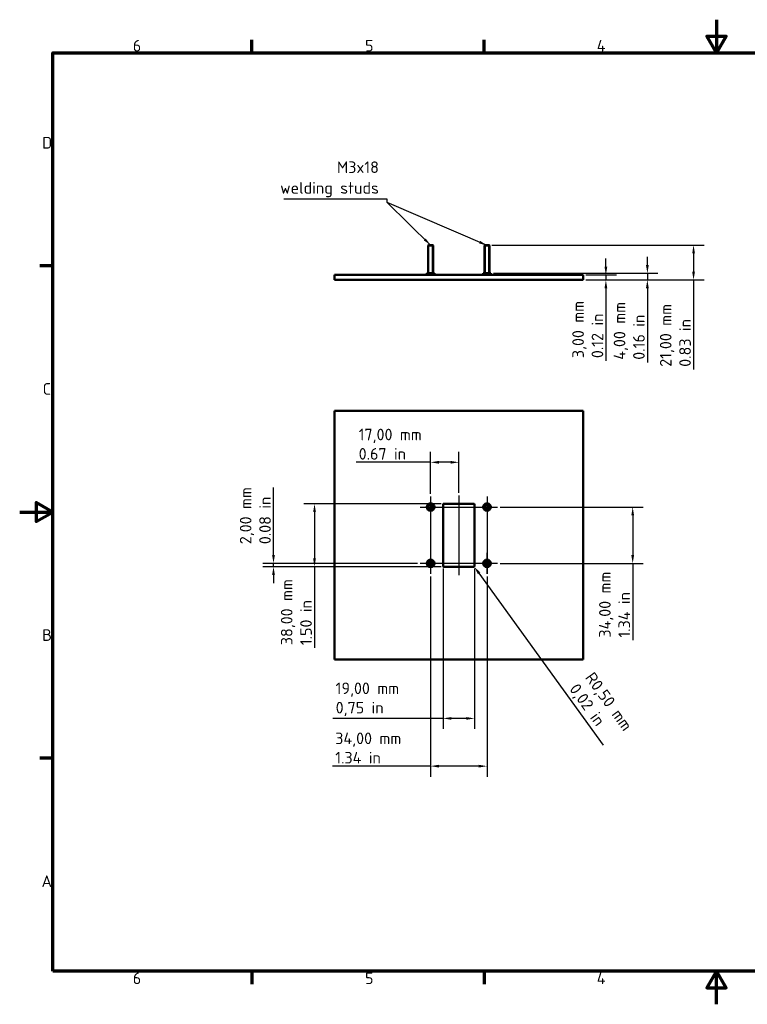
# Model space of a CAD drawing. Header units: millimetres. Extents: x 0 to 840, y 0 to 594.
# Tile 1 of 3: x 0 to 439, y 0 to 594. Entities that reach past the tile are written whole.
import ezdxf

# ---------------------------------------------------------------- set-up
doc = ezdxf.new("R2010")
doc.units = ezdxf.units.MM
doc.header["$LTSCALE"] = 2
for name, color, linetype, lineweight in [('Bemaßung (ISO)', 7, 'Continuous', 25), ('Mittellinie (ISO)', 7, 'Continuous', 25), ('Mittelpunktmarkierung (ISO)', 7, 'Continuous', 25), ('Rahmen (ISO)', 7, 'Continuous', 70), ('Sichtbar (ISO)', 7, 'Continuous', 50), ('Sichtbar schmal (ISO)', 7, 'Continuous', 35), ('Symbol (ISO)', 7, 'Continuous', 25)]:
    doc.layers.add(name, color=color, linetype=linetype, lineweight=lineweight)
doc.styles.add('Notiztext (DIN)', font='isocpeur.ttf')
doc.dimstyles.new('Standard (DIN)', dxfattribs={"dimscale": 2, "dimtxt": 3.5, "dimasz": 2.5, "dimexe": 3.175, "dimexo": 0.8, "dimgap": 0.8, "dimtad": 1, "dimrnd": 1e-08, "dimzin": 0, "dimtxsty": 'Notiztext (DIN)', "dimcen": 0.09, "dimdle": 10, "dimclrd": 256, "dimclre": 256, "dimclrt": 256, "dimadec": 0, "dimazin": 0, "dimtfac": 1, "dimtmove": 0, "dimatfit": 3, "dimfxl": 1, "dimtolj": 1, "dimtzin": 0, "dimlwd": -1, "dimlwe": -1, "dimarcsym": 0})
doc.dimstyles.new('Standard - Methode 2a (DIN)$7', dxfattribs={"dimscale": 2, "dimtxt": 3.5, "dimasz": 2.5, "dimexe": 3.175, "dimexo": 0.8, "dimgap": 0.8, "dimtad": 1, "dimtih": 1, "dimtoh": 1, "dimrnd": 1e-08, "dimtxsty": 'Notiztext (DIN)', "dimcen": 0.09, "dimdle": 10, "dimclrd": 256, "dimclre": 256, "dimclrt": 256, "dimazin": 2, "dimtfac": 1, "dimtmove": 0, "dimatfit": 3, "dimfxl": 1, "dimtolj": 1, "dimlwd": -1, "dimlwe": -1, "dimarcsym": 0})

# ---------------------------------------------------------------- blocks, each defined once
blk = doc.blocks.new('Ränder Vorgaberahmen')
at = {"layer": 'Rahmen (ISO)'}
for p, q in [((70, 287), (70, 290.9)), ((140, 287), (140, 290.9)), ((10, 222.75), (6.1, 222.75)), ((10, 74.25), (6.1, 74.25)), ((70, 10), (70, 6.1)), ((140, 10), (140, 6.1))]:
    blk.add_line(p, q, dxfattribs=at)
at = {"layer": 'Rahmen (ISO)', "flags": 128}
for points in [[(210, 297), (210, 287), (207.11, 292), (212.89, 292), (210, 287)], [(10, 10), (10, 287), (410, 287), (410, 10), (10, 10)], [(0, 148.5), (10, 148.5), (5, 151.39), (5, 145.61), (10, 148.5)], [(210, 0), (210, 10), (207.11, 5), (212.89, 5), (210, 10)]]:
    blk.add_lwpolyline(points, dxfattribs=at)
at = {"layer": 'Rahmen (ISO)', "char_height": 3.5, "attachment_point": 7, "style": 'Notiztext (DIN)'}
for s, insert in [('6', (34.08, 287.4)), ('5', (104.08, 287.4)), ('4', (173.9, 287.4)), ('D', (6.75, 258.13)), ('C', (6.93, 183.88)), ('B', (6.75, 109.63)), ('A', (6.58, 35.38)), ('6', (34.08, 6.1)), ('5', (104.08, 6.1)), ('4', (173.9, 6.1))]:
    blk.add_mtext(s, dxfattribs=dict(at, insert=insert))
blk = doc.blocks.new('*D5')
at = {"layer": 'Bemaßung (ISO)', "transparency": 16777216}
for p, q in [((247.66, 258.08), (247.66, 137.33)), ((281.66, 258.08), (281.66, 137.33)), ((247.66, 143.68), (188.58, 143.68)), ((276.66, 143.68), (252.66, 143.68))]:
    blk.add_line(p, q, dxfattribs=at)
for points in [[(252.66, 144.51), (252.66, 142.84), (247.66, 143.68)], [(276.66, 144.51), (276.66, 142.84), (281.66, 143.68)]]:
    blk.add_solid(points, dxfattribs=at)
at = {"layer": 'Defpoints', "color": 0, "transparency": 16777216}
for p in [(247.66, 259.68), (281.66, 259.68), (281.66, 143.68)]:
    blk.add_point(p, dxfattribs=at)
at = {"layer": 'Bemaßung (ISO)', "transparency": 16777216, "insert": (190.18, 163.95), "char_height": 7, "attachment_point": 1, "style": 'Notiztext (DIN)'}
blk.add_mtext('\\A1;\\fISOCPEUR|b0|i0;\\H7.0000;34,00 mm\\P\\fISOCPEUR|b0|i0;\\H7.0000;1.34 in', dxfattribs=at)
blk = doc.blocks.new('*D6')
at = {"layer": 'Bemaßung (ISO)', "transparency": 16777216}
for p, q in [((289.56, 299.98), (375.81, 299.98)), ((369.46, 294.98), (369.46, 270.98)), ((289.56, 265.98), (375.81, 265.98)), ((369.46, 265.98), (369.46, 219.63))]:
    blk.add_line(p, q, dxfattribs=at)
for points in [[(368.63, 294.98), (370.29, 294.98), (369.46, 299.98)], [(368.63, 270.98), (370.29, 270.98), (369.46, 265.98)]]:
    blk.add_solid(points, dxfattribs=at)
at = {"layer": 'Defpoints', "color": 0, "transparency": 16777216}
for p in [(287.96, 299.98), (369.46, 299.98), (287.96, 265.98)]:
    blk.add_point(p, dxfattribs=at)
at = {"layer": 'Bemaßung (ISO)', "transparency": 16777216, "insert": (349.19, 221.23), "char_height": 7, "attachment_point": 1, "rotation": 90, "style": 'Notiztext (DIN)'}
blk.add_mtext('\\A1;\\fISOCPEUR|b0|i0;\\H7.0000;34,00 mm\\P\\fISOCPEUR|b0|i0;\\H7.0000;1.34 in', dxfattribs=at)
blk = doc.blocks.new('*D7')
at = {"layer": 'Bemaßung (ISO)', "transparency": 16777216}
for p, q in [((255.16, 262.88), (255.16, 166.13)), ((274.16, 262.88), (274.16, 166.13)), ((255.16, 172.48), (188.83, 172.48)), ((269.16, 172.48), (260.16, 172.48))]:
    blk.add_line(p, q, dxfattribs=at)
for points in [[(260.16, 173.31), (260.16, 171.64), (255.16, 172.48)], [(269.16, 173.31), (269.16, 171.64), (274.16, 172.48)]]:
    blk.add_solid(points, dxfattribs=at)
at = {"layer": 'Defpoints', "color": 0, "transparency": 16777216}
for p in [(255.16, 264.48), (274.16, 264.48), (274.16, 172.48)]:
    blk.add_point(p, dxfattribs=at)
at = {"layer": 'Bemaßung (ISO)', "transparency": 16777216, "insert": (190.43, 194.14), "char_height": 7, "attachment_point": 1, "style": 'Notiztext (DIN)'}
blk.add_mtext('\\A1;\\fISOCPEUR|b0|i0;\\H7.0000;19,00 mm\\P\\fISOCPEUR|b0|i0;\\H7.0000;0,75 in', dxfattribs=at)
blk = doc.blocks.new('*D8')
at = {"layer": 'Bemaßung (ISO)', "transparency": 16777216}
blk.add_line((351.8, 156.24), (276.88, 260.02), dxfattribs=at)
blk.add_solid([(277.55, 260.5), (276.2, 259.53), (273.95, 264.07)], dxfattribs=at)
at = {"layer": 'Defpoints', "color": 0, "transparency": 16777216}
for p in [(273.66, 264.48), (273.95, 264.07)]:
    blk.add_point(p, dxfattribs=at)
at = {"layer": 'Bemaßung (ISO)', "transparency": 16777216, "insert": (346.1, 201.15), "char_height": 7, "attachment_point": 1, "rotation": 305.82953, "style": 'Notiztext (DIN)'}
blk.add_mtext('\\A1;\\fISOCPEUR|b0|i0;\\H7.0000;R0,50 mm\\P\\fISOCPEUR|b0|i0;\\H7.0000;0,02 in', dxfattribs=at)
blk = doc.blocks.new('*D9')
at = {"layer": 'Bemaßung (ISO)', "transparency": 16777216}
for p, q in [((152.97, 270.98), (152.97, 311.73)), ((239.76, 265.98), (146.62, 265.98)), ((254.06, 263.98), (146.62, 263.98)), ((152.97, 263.98), (152.97, 265.98)), ((152.97, 258.98), (152.97, 253.98))]:
    blk.add_line(p, q, dxfattribs=at)
for points in [[(152.13, 270.98), (153.8, 270.98), (152.97, 265.98)], [(152.13, 258.98), (153.8, 258.98), (152.97, 263.98)]]:
    blk.add_solid(points, dxfattribs=at)
at = {"layer": 'Defpoints', "color": 0, "transparency": 16777216}
for p in [(152.97, 263.98), (241.36, 265.98), (255.66, 263.98)]:
    blk.add_point(p, dxfattribs=at)
at = {"layer": 'Bemaßung (ISO)', "transparency": 16777216, "insert": (132.69, 277.58), "char_height": 7, "attachment_point": 1, "rotation": 90, "style": 'Notiztext (DIN)'}
blk.add_mtext('\\A1;\\fISOCPEUR|b0|i0;\\H7.0000;2,00 mm\\P\\fISOCPEUR|b0|i0;\\H7.0000;0.08 in', dxfattribs=at)
blk = doc.blocks.new('*D10')
at = {"layer": 'Bemaßung (ISO)', "transparency": 16777216}
for p, q in [((247.66, 307.88), (247.66, 333.33)), ((264.66, 308.58), (264.66, 333.33)), ((247.66, 326.98), (202.7, 326.98)), ((259.66, 326.98), (252.66, 326.98))]:
    blk.add_line(p, q, dxfattribs=at)
for points in [[(252.66, 327.81), (252.66, 326.14), (247.66, 326.98)], [(259.66, 327.81), (259.66, 326.14), (264.66, 326.98)]]:
    blk.add_solid(points, dxfattribs=at)
at = {"layer": 'Defpoints', "color": 0, "transparency": 16777216}
for p in [(264.66, 326.98), (247.66, 306.28), (264.66, 306.98)]:
    blk.add_point(p, dxfattribs=at)
at = {"layer": 'Bemaßung (ISO)', "transparency": 16777216, "insert": (204.3, 347.25), "char_height": 7, "attachment_point": 1, "style": 'Notiztext (DIN)'}
blk.add_mtext('\\A1;\\fISOCPEUR|b0|i0;\\H7.0000;17,00 mm\\P\\fISOCPEUR|b0|i0;\\H7.0000;0.67 in', dxfattribs=at)
blk = doc.blocks.new('*D11')
at = {"layer": 'Bemaßung (ISO)', "transparency": 16777216}
for p, q in [((353.32, 444.99), (353.32, 449.99)), ((341.26, 439.99), (359.67, 439.99)), ((353.32, 439.99), (353.32, 436.99)), ((341.26, 436.99), (359.67, 436.99)), ((353.32, 431.99), (353.32, 388.24))]:
    blk.add_line(p, q, dxfattribs=at)
for points in [[(352.49, 444.99), (354.15, 444.99), (353.32, 439.99)], [(352.49, 431.99), (354.15, 431.99), (353.32, 436.99)]]:
    blk.add_solid(points, dxfattribs=at)
at = {"layer": 'Defpoints', "color": 0, "transparency": 16777216}
for p in [(339.66, 439.99), (353.32, 439.99), (339.66, 436.99)]:
    blk.add_point(p, dxfattribs=at)
at = {"layer": 'Bemaßung (ISO)', "transparency": 16777216, "insert": (333.05, 389.84), "char_height": 7, "attachment_point": 1, "rotation": 90, "style": 'Notiztext (DIN)'}
blk.add_mtext('\\A1;\\fISOCPEUR|b0|i0;\\H7.0000;3,00 mm\\P\\fISOCPEUR|b0|i0;\\H7.0000;0.12 in', dxfattribs=at)
blk = doc.blocks.new('*D12')
at = {"layer": 'Bemaßung (ISO)', "transparency": 16777216}
for p, q in [((378.31, 445.99), (378.31, 450.99)), ((285.51, 440.99), (384.66, 440.99)), ((378.31, 440.99), (378.31, 436.99)), ((341.26, 436.99), (384.66, 436.99)), ((378.31, 431.99), (378.31, 387.26))]:
    blk.add_line(p, q, dxfattribs=at)
for points in [[(377.47, 445.99), (379.14, 445.99), (378.31, 440.99)], [(377.47, 431.99), (379.14, 431.99), (378.31, 436.99)]]:
    blk.add_solid(points, dxfattribs=at)
at = {"layer": 'Defpoints', "color": 0, "transparency": 16777216}
for p in [(283.91, 440.99), (378.31, 440.99), (339.66, 436.99)]:
    blk.add_point(p, dxfattribs=at)
at = {"layer": 'Bemaßung (ISO)', "transparency": 16777216, "insert": (358.03, 388.86), "char_height": 7, "attachment_point": 1, "rotation": 90, "style": 'Notiztext (DIN)'}
blk.add_mtext('\\A1;\\fISOCPEUR|b0|i0;\\H7.0000;4,00 mm\\P\\fISOCPEUR|b0|i0;\\H7.0000;0.16 in', dxfattribs=at)
blk = doc.blocks.new('*D13')
at = {"layer": 'Bemaßung (ISO)', "transparency": 16777216}
for p, q in [((284.56, 457.99), (412.5, 457.99)), ((406.15, 452.99), (406.15, 441.99)), ((341.26, 436.99), (412.5, 436.99)), ((406.15, 436.99), (406.15, 383))]:
    blk.add_line(p, q, dxfattribs=at)
for points in [[(405.32, 452.99), (406.99, 452.99), (406.15, 457.99)], [(405.32, 441.99), (406.99, 441.99), (406.15, 436.99)]]:
    blk.add_solid(points, dxfattribs=at)
at = {"layer": 'Defpoints', "color": 0, "transparency": 16777216}
for p in [(282.96, 457.99), (406.15, 457.99), (339.66, 436.99)]:
    blk.add_point(p, dxfattribs=at)
at = {"layer": 'Bemaßung (ISO)', "transparency": 16777216, "insert": (385.88, 384.6), "char_height": 7, "attachment_point": 1, "rotation": 90, "style": 'Notiztext (DIN)'}
blk.add_mtext('\\A1;\\fISOCPEUR|b0|i0;\\H7.0000;21,00 mm\\P\\fISOCPEUR|b0|i0;\\H7.0000;0.83 in', dxfattribs=at)
blk = doc.blocks.new('*D17')
at = {"layer": 'Bemaßung (ISO)', "transparency": 16777216}
for p, q in [((254.06, 301.98), (171.34, 301.98)), ((177.69, 296.98), (177.69, 268.98)), ((254.06, 263.98), (171.34, 263.98)), ((177.69, 263.98), (177.69, 215.06))]:
    blk.add_line(p, q, dxfattribs=at)
for points in [[(176.86, 296.98), (178.52, 296.98), (177.69, 301.98)], [(176.86, 268.98), (178.52, 268.98), (177.69, 263.98)]]:
    blk.add_solid(points, dxfattribs=at)
at = {"layer": 'Defpoints', "color": 0, "transparency": 16777216}
for p in [(177.69, 301.98), (255.66, 301.98), (255.66, 263.98)]:
    blk.add_point(p, dxfattribs=at)
at = {"layer": 'Bemaßung (ISO)', "transparency": 16777216, "insert": (157.42, 216.66), "char_height": 7, "attachment_point": 1, "rotation": 90, "style": 'Notiztext (DIN)'}
blk.add_mtext('\\A1;\\fISOCPEUR|b0|i0;\\H7.0000;38,00 mm\\P\\fISOCPEUR|b0|i0;\\H7.0000;1.50 in', dxfattribs=at)

msp = doc.modelspace()

# ---------------------------------------------------------------- linework, layer by layer
at = {"layer": 'Mittellinie (ISO)', "linetype": 'Continuous'}
for p, q in [((247.6576, 306.276), (247.6576, 259.676)), ((264.6576, 306.976), (264.6576, 258.976)), ((281.6576, 306.276), (281.6576, 259.676)), ((241.3576, 299.976), (287.9576, 299.976)), ((287.9576, 265.976), (241.3576, 265.976))]:
    msp.add_line(p, q, dxfattribs=at)
at = {"layer": 'Mittelpunktmarkierung (ISO)', "linetype": 'Continuous'}
for p, q in [((247.6576, 306.276), (247.6576, 293.676)), ((281.6576, 306.276), (281.6576, 293.676)), ((281.6576, 259.676), (281.6576, 272.276)), ((253.9576, 265.976), (241.3576, 265.976))]:
    msp.add_line(p, q, dxfattribs=at)
at = {"layer": 'Sichtbar (ISO)'}
for p, q in [((246.3576, 457.9879), (246.1576, 457.7879)), ((249.1576, 457.7879), (246.1576, 457.7879)), ((246.1576, 440.9879), (246.1576, 457.7879)), ((246.3576, 457.9879), (248.9576, 457.9879)), ((248.9576, 457.9879), (249.1576, 457.7879)), ((249.1576, 440.9879), (249.1576, 457.7879)), ((280.3576, 457.9879), (280.1576, 457.7879)), ((283.1576, 457.7879), (280.1576, 457.7879)), ((280.1576, 440.9879), (280.1576, 457.7879)), ((280.3576, 457.9879), (282.9576, 457.9879)), ((282.9576, 457.9879), (283.1576, 457.7879)), ((283.1576, 440.9879), (283.1576, 457.7879)), ((339.6576, 439.9879), (189.6576, 439.9879)), ((189.6576, 436.9879), (189.6576, 439.9879)), ((249.9076, 440.9879), (245.4076, 440.9879)), ((245.4076, 439.9879), (245.4076, 440.9879)), ((249.9076, 439.9879), (249.9076, 440.9879)), ((283.9076, 440.9879), (279.4076, 440.9879)), ((279.4076, 439.9879), (279.4076, 440.9879)), ((283.9076, 439.9879), (283.9076, 440.9879)), ((339.6576, 436.9879), (339.6576, 439.9879)), ((339.6576, 436.9879), (189.6576, 436.9879)), ((189.6576, 357.976), (339.6576, 357.976)), ((189.6576, 207.976), (189.6576, 357.976)), ((339.6576, 357.976), (339.6576, 207.976)), ((255.1576, 264.476), (255.1576, 301.476)), ((255.6576, 301.976), (273.6576, 301.976)), ((274.1576, 301.476), (274.1576, 264.476)), ((273.6576, 263.976), (255.6576, 263.976)), ((339.6576, 207.976), (189.6576, 207.976))]:
    msp.add_line(p, q, dxfattribs=at)
for centre, radius in [((247.6576, 299.976), 2.25), ((247.6576, 299.976), 1.5), ((247.6576, 299.976), 1.3), ((281.6576, 299.976), 2.25), ((281.6576, 299.976), 1.5), ((281.6576, 299.976), 1.3), ((247.6576, 265.976), 2.25), ((247.6576, 265.976), 1.5), ((281.6576, 265.976), 2.25), ((281.6576, 265.976), 1.5), ((247.6576, 265.976), 1.3), ((281.6576, 265.976), 1.3)]:
    msp.add_circle(centre, radius, dxfattribs=at)
for centre, start, end in [((255.6576, 301.476), 90, 180), ((273.6576, 301.476), 0, 90), ((255.6576, 264.476), 180, 270), ((273.6576, 264.476), 270, 0)]:
    msp.add_arc(centre, 0.5, start, end, dxfattribs=at)
at = {"layer": 'Sichtbar schmal (ISO)'}
for p, q in [((246.4586, 457.9879), (246.4586, 440.9879)), ((248.8566, 440.9879), (248.8566, 457.9879)), ((280.4586, 457.9879), (280.4586, 440.9879)), ((282.8566, 440.9879), (282.8566, 457.9879))]:
    msp.add_line(p, q, dxfattribs=at)
for centre in [(247.6576, 299.976), (281.6576, 299.976), (247.6576, 265.976), (281.6576, 265.976)]:
    msp.add_arc(centre, 1.199, 80, 350, dxfattribs=at)

# ---------------------------------------------------------------- block references
at = {"xscale": 2, "yscale": 2, "zscale": 2}
msp.add_blockref('Ränder Vorgaberahmen', (0, 0), dxfattribs=at)

# ---------------------------------------------------------------- texts
at = {"layer": 'Symbol (ISO)', "insert": (216.512, 486.9262), "char_height": 7, "width": 58.766232, "attachment_point": 9, "line_spacing_factor": 1.068348, "style": 'Notiztext (DIN)'}
msp.add_mtext('\\fISOCPEUR|b0|i0;M3x18\\P\\fISOCPEUR|b0|i0;welding studs', dxfattribs=at)

# ---------------------------------------------------------------- dimensions: what is measured, and where the dimension line sits
at = {"layer": 'Bemaßung (ISO)'}
for base, p1, p2, angle, text, override, picture, middle in [((406.152, 457.9879), (339.6576, 436.9879), (282.9576, 457.9879), 90, '\\fISOCPEUR|b0|i0;\\H7.0000;<> mm\\P\\fISOCPEUR|b0|i0;\\H7.0000;0.83 in', {"dimgap": 0.8, "dimdec": 2, "dimtol": 0, "dimlim": 0, "dimtp": 0, "dimtm": 0, "dimtdec": 2, "dimtofl": 0, "dimatfit": 2, "dimtvp": -0.25}, '*D13', (406.152, 402.6251)), ((378.307, 440.9879), (339.6576, 436.9879), (283.9076, 440.9879), 90, '\\fISOCPEUR|b0|i0;\\H7.0000;<> mm\\P\\fISOCPEUR|b0|i0;\\H7.0000;0.16 in', {"dimgap": 0.8, "dimdec": 2, "dimtol": 0, "dimlim": 0, "dimtp": 0, "dimtm": 0, "dimtdec": 2, "dimtofl": 1, "dimatfit": 1, "dimtvp": -0.25}, '*D12', (378.307, 405.4837)), ((353.3205, 439.9879), (339.6576, 436.9879), (339.6576, 439.9879), 90, '\\fISOCPEUR|b0|i0;\\H7.0000;<> mm\\P\\fISOCPEUR|b0|i0;\\H7.0000;0.12 in', {"dimgap": 0.8, "dimdec": 2, "dimtol": 0, "dimlim": 0, "dimtp": 0, "dimtm": 0, "dimtdec": 2, "dimtofl": 1, "dimatfit": 1, "dimtvp": -0.25}, '*D11', (353.3205, 406.119)), ((264.6576, 326.976), (247.6576, 306.276), (264.6576, 306.976), 180, '\\fISOCPEUR|b0|i0;\\H7.0000;<> mm\\P\\fISOCPEUR|b0|i0;\\H7.0000;0.67 in', {"dimgap": 0.8, "dimdec": 2, "dimtol": 0, "dimlim": 0, "dimtp": 0, "dimtm": 0, "dimtdec": 2, "dimtofl": 0, "dimatfit": 2, "dimtvp": -0.25}, '*D10', (222.3224, 326.976)), ((152.9657, 263.976), (241.3576, 265.976), (255.6576, 263.976), 90, '\\fISOCPEUR|b0|i0;\\H7.0000;<> mm\\P\\fISOCPEUR|b0|i0;\\H7.0000;0.08 in', {"dimgap": 0.8, "dimdec": 2, "dimtol": 0, "dimlim": 0, "dimtp": 0, "dimtm": 0, "dimtdec": 2, "dimtofl": 1, "dimatfit": 1, "dimtvp": -0.25}, '*D9', (152.9657, 293.851)), ((177.6895, 301.976), (255.6576, 263.976), (255.6576, 301.976), 90, '\\fISOCPEUR|b0|i0;\\H7.0000;<> mm\\P\\fISOCPEUR|b0|i0;\\H7.0000;1.50 in', {"dimgap": 0.8, "dimdec": 2, "dimtol": 0, "dimlim": 0, "dimtp": 0, "dimtm": 0, "dimtdec": 2, "dimtofl": 0, "dimatfit": 2, "dimtvp": -0.25}, '*D17', (177.6895, 235.3876)), ((369.461, 299.976), (287.9576, 265.976), (287.9576, 299.976), 90, '\\fISOCPEUR|b0|i0;\\H7.0000;<> mm\\P\\fISOCPEUR|b0|i0;\\H7.0000;1.34 in', {"dimgap": 0.8, "dimdec": 2, "dimtol": 0, "dimlim": 0, "dimtp": 0, "dimtm": 0, "dimtdec": 2, "dimtofl": 0, "dimatfit": 2, "dimtvp": -0.25}, '*D6', (369.461, 240.301)), ((281.6576, 143.676), (247.6576, 259.676), (281.6576, 259.676), 180, '\\fISOCPEUR|b0|i0;\\H7.0000;<> mm\\P\\fISOCPEUR|b0|i0;\\H7.0000;1.34 in', {"dimgap": 0.8, "dimdec": 2, "dimtol": 0, "dimlim": 0, "dimtp": 0, "dimtm": 0, "dimtdec": 2, "dimtofl": 0, "dimatfit": 2, "dimtvp": -0.25}, '*D5', (209.2519, 143.676))]:
    dim = msp.add_linear_dim(base=base, p1=p1, p2=p2, angle=angle, text=text, dimstyle='Standard (DIN)', override=override, dxfattribs=at)
    dim.commit()
    dim.dimension.update_dxf_attribs({"geometry": picture, "text_midpoint": middle, "dimtype": 160})
dim = msp.add_linear_dim(base=(274.1576, 172.476), p1=(255.1576, 264.476), p2=(274.1576, 264.476), text='\\fISOCPEUR|b0|i0;\\H7.0000;<> mm\\P\\fISOCPEUR|b0|i0;\\H7.0000;0,75 in', dimstyle='Standard (DIN)', override={"dimgap": 0.8, "dimdec": 2, "dimtol": 0, "dimlim": 0, "dimtp": 0, "dimtm": 0, "dimtdec": 2, "dimtofl": 0, "dimatfit": 2, "dimtvp": -0.25}, dxfattribs=at)
dim.commit()
dim.dimension.update_dxf_attribs({"geometry": '*D7', "text_midpoint": (208.4571, 172.476), "dimtype": 160})
dim = msp.add_radius_dim(center=(273.6576, 264.476), mpoint=(273.9503, 264.0707), text='\\fISOCPEUR|b0|i0;\\H7.0000;<> mm\\P\\fISOCPEUR|b0|i0;\\H7.0000;0,02 in', dimstyle='Standard (DIN)', override={"dimgap": 0.8, "dimdec": 2, "dimlfac": 1, "dimcen": 0, "dimtol": 0, "dimlim": 0, "dimtp": 0, "dimtm": 0, "dimtdec": 2, "dimtofl": 0, "dimtvp": -0.25}, dxfattribs=at)
dim.commit()
dim.dimension.update_dxf_attribs({"geometry": '*D8', "text_midpoint": (339.7018, 173.003), "dimtype": 164})

# ---------------------------------------------------------------- leaders
at = {"layer": 'Symbol (ISO)', "annotation_type": 0, "has_hookline": 1, "hookline_direction": 1, "text_width": 57.4}
msp.add_leader([(247.6576, 457.9879), (221.512, 483.6622), (221.512, 485.7596), (216.512, 485.7596)], dimstyle='Standard - Methode 2a (DIN)$7', override={"dimgap": 0, "dimtad": 1}, dxfattribs=at)
at = {"layer": 'Symbol (ISO)'}
msp.add_leader([(281.8321, 457.7879), (221.512, 483.6622)], dimstyle='Standard - Methode 2a (DIN)$7', override={"dimtad": 0}, dxfattribs=at)

doc.saveas('drawing.dxf')
